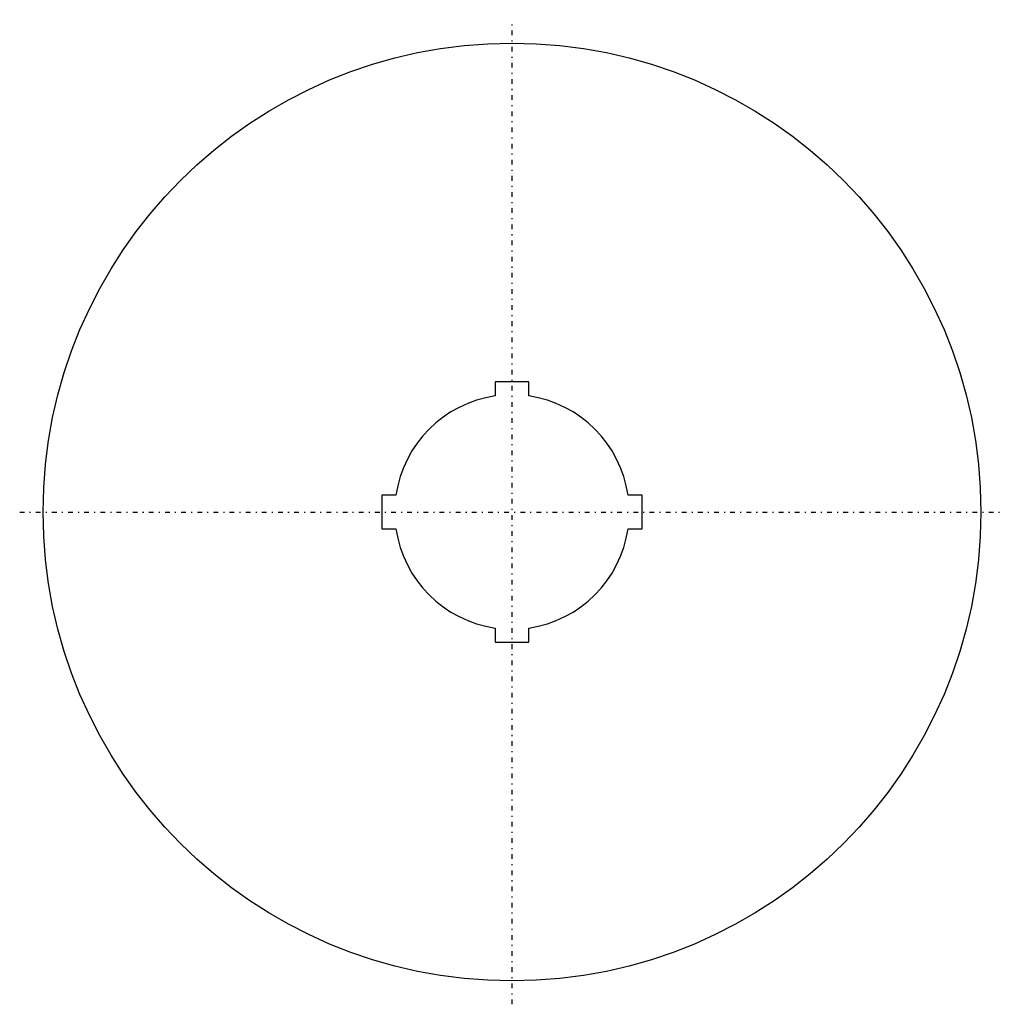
# Model space of a CAD drawing. Extents: x -47.2 to 47.2, y -47.2 to 47.2.
import ezdxf

# ---------------------------------------------------------------- set-up
doc = ezdxf.new("R2010")
doc.units = 0
doc.linetypes.add('CENTER', pattern=[1.5, 0.45, -0.5, 0.05, -0.5])
doc.layers.add('AM_0', color=7, linetype='CONTINUOUS')
doc.layers.add('AM_7', color=7, linetype='CENTER')

msp = doc.modelspace()

# ---------------------------------------------------------------- linework, layer by layer
at = {"layer": 'AM_0', "color": 7, "linetype": 'CONTINUOUS'}
for p, q in [((-1.6, 12.5), (-1.6, 11.136)), ((1.6, 12.5), (-1.6, 12.5)), ((1.6, 11.136), (1.6, 12.5)), ((-12.5, 1.6), (-12.5, -1.6)), ((-11.136, 1.6), (-12.5, 1.6)), ((12.5, 1.6), (11.136, 1.6)), ((12.5, -1.6), (12.5, 1.6)), ((-12.5, -1.6), (-11.136, -1.6)), ((11.136, -1.6), (12.5, -1.6)), ((-1.6, -11.136), (-1.6, -12.5)), ((1.6, -12.5), (1.6, -11.136)), ((-1.6, -12.5), (1.6, -12.5))]:
    msp.add_line(p, q, dxfattribs=at)
msp.add_circle((0, 0), 45, dxfattribs=at)
for start, end in [(98.17646, 171.82354), (8.17646, 81.82354), (188.17646, 261.82354), (278.17646, 351.82354)]:
    msp.add_arc((0, 0), 11.25, start, end, dxfattribs=at)
at = {"layer": 'AM_7', "color": 4, "linetype": 'CENTER'}
for p, q in [((0, -47.25), (0, 47.25)), ((-47.25, 0), (47.25, 0))]:
    msp.add_line(p, q, dxfattribs=at)

doc.saveas('drawing.dxf')
